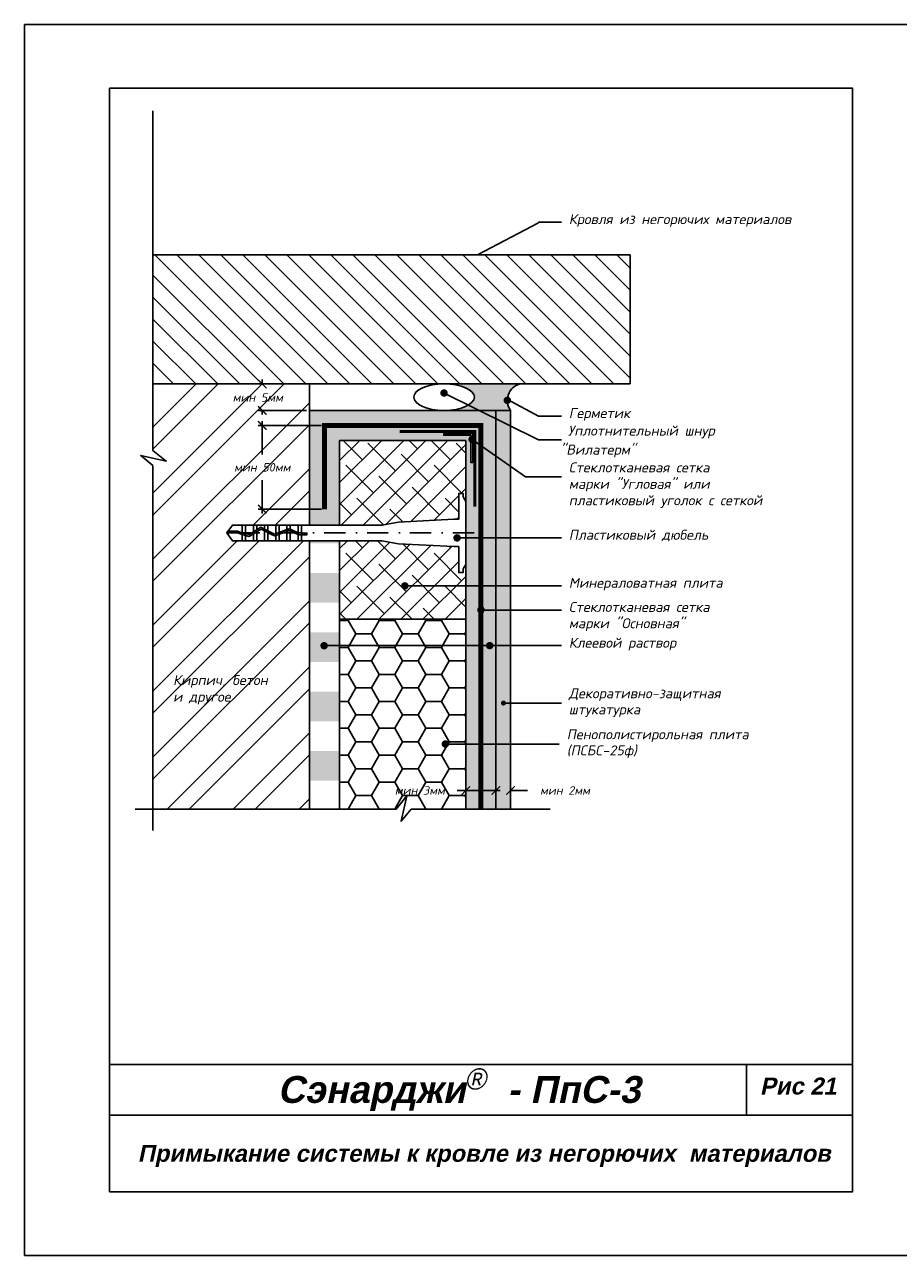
# Model space of a CAD drawing. Header units: inches. Extents: x 47 to 4151, y -1120 to 1902.
# Tile 45 of 93: x 47 to 253, y 949 to 1239. Entities that reach past the tile are written whole.
import ezdxf

# ---------------------------------------------------------------- set-up
doc = ezdxf.new("R2010")
doc.units = ezdxf.units.IN
doc.header["$LTSCALE"] = 10
doc.header["$MEASUREMENT"] = 0
doc.linetypes.add('DASHDOT', pattern=[1, 0.5, -0.25, 0, -0.25])
doc.linetypes.add('HIDDEN', pattern=[0.375, 0.25, -0.125])
doc.layers.add('dim', color=160, linetype='Continuous', lineweight=15)
doc.layers.add('Layer1', color=108, linetype='Continuous', lineweight=30)
for name, color, linetype in [('DUBEL', 142, 'Continuous'), ('hatch', 240, 'Continuous'), ('ndp', 242, 'Continuous'), ('ramka', 248, 'Continuous')]:
    doc.layers.add(name, color=color, linetype=linetype)
doc.layers.add('list', color=5, linetype='Continuous', plot=False)
doc.styles.add('ndp', font='ARIALBD.TTF', dxfattribs={"oblique": 12})
doc.styles.add('style2', font='romans.shx', dxfattribs={"oblique": 12})
doc.dimstyles.new('1', dxfattribs={"dimtxt": 2, "dimasz": 2, "dimexe": 1, "dimexo": 0.7, "dimgap": 2, "dimtad": 0, "dimtih": 1, "dimtoh": 1, "dimdec": 4, "dimzin": 0, "dimdsep": 46, "dimtxsty": 'style2', "dimblk": 'ARCHTICK', "dimcen": 1.5, "dimdle": 1, "dimadec": 0, "dimazin": 0, "dimtfac": 1, "dimtdec": 4, "dimtofl": 0, "dimtmove": 0, "dimatfit": 2, "dimldrblk": 'DOTSMALL', "dimfxl": 1, "dimtolj": 1, "dimtzin": 0, "dimarcsym": 0})

# ---------------------------------------------------------------- blocks, each defined once
blk = doc.blocks.new('_ArchTick')
at = {"layer": 'DUBEL', "color": 0, "const_width": 0.15}
blk.add_lwpolyline([(-0.5, -0.5), (0.5, 0.5)], dxfattribs=at)
blk = doc.blocks.new('*D32')
at = {"layer": 'Defpoints', "color": 0}
for p in [(157.8742425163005, 1060.201273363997), (161.3296974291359, 1060.318080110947), (161.3296974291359, 1058.44917770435)]:
    blk.add_point(p, dxfattribs=at)
at = {"layer": 'dim', "color": 0, "lineweight": -2}
for p, q in [((157.8742425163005, 1059.501273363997), (157.8742425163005, 1057.44917770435)), ((161.3296974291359, 1059.618080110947), (161.3296974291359, 1057.44917770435)), ((157.8742425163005, 1058.44917770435), (155.8742425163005, 1058.44917770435)), ((161.3296974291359, 1058.44917770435), (165.3296974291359, 1058.44917770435))]:
    blk.add_line(p, q, dxfattribs=at)
at = {"layer": 'dim', "color": 0, "lineweight": -2, "xscale": 2, "yscale": 2, "zscale": 2}
blk.add_blockref('_ArchTick', (157.8742425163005, 1058.44917770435), dxfattribs=at)
at = {"layer": 'dim', "color": 0, "lineweight": -2, "xscale": 2, "yscale": 2, "zscale": 2, "rotation": 180}
blk.add_blockref('_ArchTick', (161.3296974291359, 1058.44917770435), dxfattribs=at)
at = {"layer": 'dim', "color": 0, "insert": (174.1493181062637, 1058.44917770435), "char_height": 2, "attachment_point": 5, "style": 'style2'}
blk.add_mtext('\\A1;{\\fRomanS|b0|i0|c204|p2;мин 2мм}', dxfattribs=at)
blk = doc.blocks.new('_DotSmall')
at = {"layer": 'DUBEL', "color": 0, "const_width": 0.5}
blk.add_lwpolyline([(-0.0625, 0, 1), (0.0625, 0, 1)], format="xyb", close=True, dxfattribs=at)
blk = doc.blocks.new('*D33')
at = {"layer": 'Defpoints', "color": 0}
for p in [(150.7756416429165, 1059.617875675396), (157.8742425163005, 1060.201273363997), (150.7756416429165, 1058.44917770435)]:
    blk.add_point(p, dxfattribs=at)
at = {"layer": 'dim', "color": 0, "lineweight": -2}
for p, q in [((150.7756416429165, 1058.917875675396), (150.7756416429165, 1057.44917770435)), ((157.8742425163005, 1059.501273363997), (157.8742425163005, 1057.44917770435)), ((150.7756416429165, 1058.44917770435), (148.7756416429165, 1058.44917770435)), ((158.8742425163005, 1058.44917770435), (150.7756416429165, 1058.44917770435))]:
    blk.add_line(p, q, dxfattribs=at)
at = {"layer": 'dim', "color": 0, "lineweight": -2, "xscale": 2, "yscale": 2, "zscale": 2, "rotation": 180}
blk.add_blockref('_ArchTick', (150.7756416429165, 1058.44917770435), dxfattribs=at)
at = {"layer": 'dim', "color": 0, "lineweight": -2, "xscale": 2, "yscale": 2, "zscale": 2}
blk.add_blockref('_ArchTick', (157.8742425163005, 1058.44917770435), dxfattribs=at)
at = {"layer": 'dim', "color": 0, "insert": (139.9560209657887, 1058.44917770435), "char_height": 2, "attachment_point": 5, "style": 'style2'}
blk.add_mtext('\\A1;{\\fRomanS|b0|i0|c204|p2;мин 3мм}', dxfattribs=at)
blk = doc.blocks.new('*D34')
at = {"layer": 'Defpoints', "color": 0}
for p in [(117.5139242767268, 1144.453366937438), (102.8440754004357, 1124.725431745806), (117.5139242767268, 1124.725431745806)]:
    blk.add_point(p, dxfattribs=at)
at = {"layer": 'dim', "color": 0, "lineweight": -2}
for p, q in [((116.8139242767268, 1144.453366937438), (101.8440754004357, 1144.453366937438)), ((102.8440754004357, 1145.453366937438), (102.8440754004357, 1137.598597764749)), ((102.8440754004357, 1123.725431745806), (102.8440754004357, 1131.580200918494)), ((116.8139242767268, 1124.725431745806), (101.8440754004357, 1124.725431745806))]:
    blk.add_line(p, q, dxfattribs=at)
at = {"layer": 'dim', "color": 0, "lineweight": -2, "xscale": 2, "yscale": 2, "zscale": 2}
for p, rotation in [((102.8440754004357, 1144.453366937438), 90), ((102.8440754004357, 1124.725431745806), 270)]:
    blk.add_blockref('_ArchTick', p, dxfattribs=dict(at, rotation=rotation))
at = {"layer": 'dim', "color": 0, "insert": (102.8440754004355, 1134.589399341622), "char_height": 2, "attachment_point": 5, "style": 'style2'}
blk.add_mtext('\\A1;{\\fRomanS|b0|i0|c204|p2;мин 50мм}', dxfattribs=at)
blk = doc.blocks.new('*D35')
at = {"layer": 'Defpoints', "color": 0}
for p in [(102.8440754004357, 1154.244938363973), (114.0271238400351, 1154.244938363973), (113.9646238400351, 1148.002667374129)]:
    blk.add_point(p, dxfattribs=at)
at = {"layer": 'dim', "color": 0, "lineweight": -2}
for p, q in [((113.3271238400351, 1154.244938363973), (101.8440754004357, 1154.244938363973)), ((102.8440754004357, 1155.244938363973), (102.8440754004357, 1154.054064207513)), ((113.2646238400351, 1148.002667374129), (101.8440754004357, 1148.002667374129)), ((102.8440754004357, 1147.002667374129), (102.8440754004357, 1148.035667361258))]:
    blk.add_line(p, q, dxfattribs=at)
at = {"layer": 'dim', "color": 0, "lineweight": -2, "xscale": 2, "yscale": 2, "zscale": 2}
for p, rotation in [((102.8440754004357, 1154.244938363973), 90), ((102.8440754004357, 1148.002667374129), 270)]:
    blk.add_blockref('_ArchTick', p, dxfattribs=dict(at, rotation=rotation))
at = {"layer": 'dim', "color": 0, "insert": (101.7897584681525, 1151.044865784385), "char_height": 2, "attachment_point": 5, "style": 'style2'}
blk.add_mtext('\\A1;{\\fRomanS|b0|i0|c204|p2;мин 5мм}', dxfattribs=at)

msp = doc.modelspace()

# ---------------------------------------------------------------- hatches: boundary and pattern name
at = {"layer": 'hatch'}
h = msp.add_hatch(dxfattribs=at)
h.set_pattern_fill('ANSI31', color=256, scale=29.32749405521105, angle=90, style=0)
h.set_pattern_definition([(135, (-923.2182474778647, 1252.155361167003), (-2.592208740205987, -2.592208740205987), [])])
h.paths.add_polyline_path([(77.09903053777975, 1184.629403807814), (77.09903053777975, 1154.244938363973), (189.5184453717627, 1154.244938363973), (189.5184453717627, 1184.629403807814)])
h = msp.add_hatch(dxfattribs=at)
h.set_pattern_fill('ANSI32', color=256, scale=29.32749405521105, style=0)
h.set_pattern_definition([(45, (-210.5465238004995, 1587.409932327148), (-7.77662622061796, 7.776626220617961), []), (45, (-205.3621063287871, 1587.409932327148), (-7.77662622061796, 7.776626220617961), [])])
h.paths.add_polyline_path([(113.9646238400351, 1117.255190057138), (112.0581957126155, 1117.255190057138), (111.2789726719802, 1117.255190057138), (109.430970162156, 1117.255190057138), (108.6517471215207, 1117.255190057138), (106.8037446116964, 1117.255190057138), (106.0245215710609, 1117.255190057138), (104.1765190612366, 1117.255190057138), (103.3972960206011, 1117.255190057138), (101.5492935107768, 1117.255190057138), (100.7700704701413, 1117.255190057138), (98.92206796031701, 1117.255190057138), (98.14284491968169, 1117.255190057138), (95.81609419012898, 1117.255190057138), (94.47338758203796, 1119.11803831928), (94.75840672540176, 1119.51346902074), (95.81609419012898, 1120.980886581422), (98.14284491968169, 1120.980886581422), (100.7700704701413, 1120.980886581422), (101.5492935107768, 1120.980886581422), (103.3972960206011, 1120.980886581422), (104.1765190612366, 1120.980886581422), (106.8037446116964, 1120.980886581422), (108.6517471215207, 1120.980886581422), (111.2789726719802, 1120.980886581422), (112.0581957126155, 1120.980886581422), (113.9646238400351, 1120.980886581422), (113.9646238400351, 1154.244938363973), (77.09903053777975, 1154.244938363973), (77.09903053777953, 1138.52936821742), (80.21370417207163, 1136.074635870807), (77.09903053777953, 1136.755679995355), (77.09903053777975, 1054.062816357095), (113.9646238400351, 1054.062816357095)])
h.paths.add_polyline_path([(94.561248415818, 1136.098597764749), (111.1269023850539, 1136.098597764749), (111.1269023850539, 1133.080200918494), (94.561248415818, 1133.080200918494)], flags=24)
h.paths.add_polyline_path([(95.52445472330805, 1152.633001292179), (110.1636960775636, 1152.633001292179), (110.1636960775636, 1149.614604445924), (95.52445472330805, 1149.614604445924)], flags=24)
h.paths.add_polyline_path([(81.39121616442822, 1078.116448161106), (98.42909366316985, 1077.867098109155), (99.1771438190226, 1081.38639739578), (82.13926632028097, 1081.635747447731)], flags=24)
h.paths.add_polyline_path([(81.15414119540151, 1081.87862919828), (109.9788782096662, 1081.546162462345), (110.9762784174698, 1086.238561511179), (82.15154140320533, 1086.571028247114)], flags=24)
h = msp.add_hatch(color=256, dxfattribs=at)
edge = h.paths.add_edge_path()
edge.add_line((157.8742425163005, 1148.002667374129), (161.3296974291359, 1148.002667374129))
edge.add_arc((164.5845140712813, 1150.36063850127), 4.019186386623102, 104.8858960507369, 215.9216726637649, ccw=False)
edge.add_line((163.5520055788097, 1154.244938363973), (145.6577455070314, 1154.244938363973))
edge.add_ellipse((145.6577455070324, 1151.123802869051), major_axis=(-7.140105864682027, 0), ratio=0.4371273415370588, start_angle=90, end_angle=270, ccw=False)
edge.add_line((145.6577455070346, 1148.002667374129), (157.8742425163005, 1148.002667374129))
h = msp.add_hatch(dxfattribs=at)
h.set_pattern_fill('DOTS', color=256, scale=7, style=0)
h.set_pattern_definition([(0, (-684.0406125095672, 1252.155361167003), (0.21875, 0.4375), [0, -0.4375])])
h.paths.add_polyline_path([(154.3249420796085, 1144.453366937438), (117.5139242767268, 1144.453366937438), (117.5139242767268, 1124.725431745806), (121.0632247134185, 1124.725431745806), (121.0632247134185, 1140.904066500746), (150.7756416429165, 1140.904066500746), (150.7756416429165, 1113.749438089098), (150.7756416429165, 1054.062816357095), (154.3249420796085, 1054.062816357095)], flags=16)
h.paths.add_polyline_path([(152.7107823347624, 1141.16075681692, -0.3248751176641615), (152.4068778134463, 1140.742397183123), (152.4068778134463, 1135.696889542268), (151.9990687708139, 1135.696889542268), (151.9990687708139, 1140.814856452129, -0.2301352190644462), (151.8309575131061, 1141.16075681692, -0.2301352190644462), (151.9990687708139, 1141.506657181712), (151.9990687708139, 1142.127493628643), (145.5684646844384, 1142.127493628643), (145.5684646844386, 1142.535302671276), (152.406877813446, 1142.535302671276), (152.406877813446, 1141.579116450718, -0.3248751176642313)], flags=0)
h.paths.add_polyline_path([(157.8742425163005, 1148.002667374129), (113.9646238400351, 1148.002667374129), (113.9646238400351, 1124.725431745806), (117.5139242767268, 1124.725431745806), (117.5139242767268, 1144.453366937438), (154.3249420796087, 1144.453366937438), (154.3249420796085, 1054.062816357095), (157.8742425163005, 1054.062816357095)])
h = msp.add_hatch(dxfattribs=at)
h.set_pattern_fill('AR-CONC', color=256, scale=0.293274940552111, style=0)
h.set_pattern_definition([(49.99999999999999, (-444.8629775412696, 1252.155361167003), (2.103544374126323, -0.1840362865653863), [0.2199562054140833, -2.419518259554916]), (355, (-444.8629775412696, 1252.155361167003), (-0.406922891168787, 2.205991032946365), [0.1759649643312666, -1.935614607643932]), (100.4514, (-444.6876821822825, 1252.140024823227), (1.696623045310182, 2.021953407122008), [0.1869340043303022, -2.056274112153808]), (46.18420000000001, (-444.8629775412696, 1252.741911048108), (3.129950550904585, -0.4854257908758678), [0.3299343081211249, -3.629277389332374]), (96.6356, (-444.6021483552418, 1252.701458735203), (2.741131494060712, 2.85684360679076), [0.2804010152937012, -3.084410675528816]), (351.1842, (-444.8629775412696, 1252.741911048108), (2.741129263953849, 2.856845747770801), [0.2639474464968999, -2.903421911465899]), (21, (-444.5697026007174, 1252.595273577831), (1.750578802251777, -1.180780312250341), [0.2199562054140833, -2.419518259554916]), (326.0000000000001, (-444.5697026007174, 1252.595273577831), (0.7135828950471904, 2.126683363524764), [0.1759649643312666, -1.935614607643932]), (71.4514, (-444.4238210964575, 1252.496875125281), (2.464162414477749, 0.9459011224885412), [0.1869340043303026, -2.056274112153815]), (37.50000000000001, (-444.8629775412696, 1252.155361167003), (0.03566180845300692, 0.9762942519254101), [0, -1.912152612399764, 0, -1.964942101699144, 0, -1.942946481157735]), (7.499999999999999, (-444.8629775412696, 1252.155361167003), (0.7715170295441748, 1.156710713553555), [0, -1.120310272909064, 0, -1.868161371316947, 0, -0.7405192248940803]), (327.5, (-445.516980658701, 1252.155361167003), (1.565567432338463, -0.06614778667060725), [0, -0.7331873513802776, 0, -2.287544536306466, 0, -3.035395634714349]), (317.5, (-445.810255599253, 1252.155361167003), (1.710338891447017, 0.2935828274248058), [0, -0.9531435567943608, 0, -1.519164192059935, 0, -2.155570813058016])])
h.paths.add_polyline_path([(161.3296974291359, 1148.002667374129), (157.8742425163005, 1148.002667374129), (157.8742425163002, 1054.062816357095), (161.3296974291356, 1054.062816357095)])
h = msp.add_hatch(dxfattribs=at)
h.set_pattern_fill('ANSI38', color=256, scale=29.32749405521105, style=0)
h.set_pattern_definition([(45, (-210.5465238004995, 1587.409932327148), (-2.592208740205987, 2.592208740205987), []), (135, (-210.5465238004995, 1587.409932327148), (-7.77662622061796, 2.592208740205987), [9.164841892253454, -5.498905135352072])])
h.paths.add_polyline_path([(134.9324684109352, 1116.579633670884), (130.9698202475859, 1117.255190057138), (121.0632247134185, 1117.255190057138), (121.0632247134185, 1098.777910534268), (150.7756416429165, 1098.777910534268), (150.7756416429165, 1106.649849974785), (136.8663820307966, 1106.649849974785, -1), (135.9865572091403, 1106.649849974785, -1), (136.8663820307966, 1106.649849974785), (150.7756416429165, 1106.649849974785), (150.7756416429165, 1109.789623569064), (149.1250684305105, 1109.789623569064), (149.1250684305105, 1115.898288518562), (147.9889752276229, 1115.898288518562)])
h.paths.add_polyline_path([(147.9889752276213, 1122.337788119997), (149.1250684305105, 1122.337788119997), (149.1250684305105, 1128.446453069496), (150.7756416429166, 1128.446453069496), (150.7756416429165, 1140.904066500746), (121.0632247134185, 1140.904066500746), (121.0632247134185, 1124.725431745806), (121.0632247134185, 1120.980886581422), (130.9698202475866, 1120.980886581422), (134.9324684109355, 1121.656442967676)])
h = msp.add_hatch(dxfattribs=at)
h.set_pattern_fill('DOTS', color=256, scale=7, style=0)
h.set_pattern_definition([(0, (-210.5465238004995, 1587.409932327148), (0.21875, 0.4375), [0, -0.4375])])
h.paths.add_polyline_path([(121.0632247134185, 1124.725431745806), (113.9646238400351, 1124.725431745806), (113.9646238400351, 1120.980886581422), (121.0632247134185, 1120.980886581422)])
h.paths.add_polyline_path([(121.0632247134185, 1117.255190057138), (113.9646238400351, 1117.255190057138), (113.9646238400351, 1116.667813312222), (121.0632247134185, 1116.667813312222)])
h.paths.add_polyline_path([(121.0632247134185, 1109.680924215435), (113.9646238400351, 1109.680924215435), (113.9646238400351, 1102.694035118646), (121.0632247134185, 1102.694035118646)])
h.paths.add_polyline_path([(121.0632247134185, 1095.707146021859), (113.9646238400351, 1095.707146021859), (113.9646238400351, 1088.72025692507), (121.0632247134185, 1088.72025692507)])
h.paths.add_polyline_path([(121.0632247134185, 1081.733367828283), (113.9646238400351, 1081.733367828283), (113.9646238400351, 1074.746478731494), (121.0632247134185, 1074.746478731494)])
h.paths.add_polyline_path([(121.0632247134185, 1067.759589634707), (113.9646238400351, 1067.759589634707), (113.9646238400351, 1060.772700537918), (121.0632247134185, 1060.772700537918)])
h = msp.add_hatch(dxfattribs=at)
h.set_pattern_fill('HONEY', color=256, scale=29.32749405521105, style=0)
h.set_pattern_definition([(0, (-210.5465238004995, 1587.409932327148), (5.498905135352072, 3.174794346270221), [3.665936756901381, -7.331873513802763]), (120, (-210.5465238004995, 1587.409932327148), (-5.498905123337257, 3.174794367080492), [3.665936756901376, -7.331873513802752]), (59.99999999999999, (-210.5465238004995, 1587.409932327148), (1.201481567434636e-08, 6.349588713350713), [-7.331873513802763, 3.665936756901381])])
h.paths.add_polyline_path([(150.7756416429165, 1098.777910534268), (121.0632247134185, 1098.777910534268), (121.0632247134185, 1054.062816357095), (134.3976328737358, 1054.062816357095), (136.8523652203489, 1057.177489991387), (136.1713210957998, 1054.062816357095), (150.7756416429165, 1054.062816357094), (150.7756416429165, 1069.390562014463), (146.3907201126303, 1069.390562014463, -1), (145.5108952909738, 1069.390562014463, -1), (146.3907201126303, 1069.390562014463), (150.7756416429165, 1069.390562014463)])
h.paths.add_polyline_path([(133.6364002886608, 1059.958376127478), (148.2756416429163, 1059.958376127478), (148.2756416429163, 1056.939979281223), (133.6364002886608, 1056.939979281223)], flags=24)
at = {"layer": 'Layer1'}
msp.add_hatch(color=256, dxfattribs=at).paths.add_polyline_path([(152.4068778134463, 1135.696889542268), (151.9990687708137, 1135.696889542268), (151.9990687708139, 1142.127493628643), (145.5684646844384, 1142.127493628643), (145.5684646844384, 1142.535302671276), (152.4068778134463, 1142.535302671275)])

# ---------------------------------------------------------------- linework, layer by layer
at = {"layer": 'DUBEL', "linetype": 'DASHDOT'}
msp.add_line((152.7284391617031, 1119.11803831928), (92.15060878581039, 1119.11803831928), dxfattribs=at)
at = {"layer": 'DUBEL', "linetype": 'HIDDEN', "const_width": 1.173099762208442}
msp.add_lwpolyline([(117.5139242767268, 1124.725431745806), (117.5139242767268, 1144.453366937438), (154.3249420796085, 1144.453366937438), (154.3249420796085, 1054.062816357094)], dxfattribs=at)
at = {"layer": 'DUBEL'}
msp.add_lwpolyline([(147.9889752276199, 1122.337788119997), (149.1250684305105, 1122.337788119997), (149.1250684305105, 1128.446453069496), (150.1459318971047, 1128.446453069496), (150.1459318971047, 1127.60482348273), (150.7756416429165, 1126.562653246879), (150.7756416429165, 1111.67342339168), (150.1459318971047, 1110.63125315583), (150.1459318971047, 1109.789623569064), (149.1250684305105, 1109.789623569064), (149.1250684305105, 1115.898288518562), (147.9889752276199, 1115.898288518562), (134.9324684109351, 1116.579633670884), (130.969820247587, 1117.255190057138), (112.0581957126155, 1117.255190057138), (112.0581957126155, 1118.703158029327), (113.3485974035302, 1118.703158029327), (113.3485974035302, 1119.098588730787), (112.0581957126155, 1119.098588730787), (112.0581957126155, 1118.703158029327), (112.0581957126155, 1120.980886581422), (111.2789726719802, 1120.980886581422), (111.2789726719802, 1119.177738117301), (111.4555684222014, 1119.098588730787), (112.0581957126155, 1119.11803831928), (112.0581957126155, 1118.703158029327), (111.371005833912, 1118.703158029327), (111.2789726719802, 1118.744406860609), (111.2789726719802, 1117.255190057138), (112.0581957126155, 1117.255190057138), (109.430970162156, 1117.255190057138), (109.430970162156, 1119.572672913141), (111.2789726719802, 1118.744406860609), (109.1674250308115, 1119.690792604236), (108.6517471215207, 1119.501728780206), (108.6517471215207, 1117.255190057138), (109.430970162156, 1117.255190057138), (106.8037446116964, 1117.255190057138), (106.8037446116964, 1118.824192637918), (108.6517471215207, 1119.501728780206), (106.0245215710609, 1118.538504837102), (106.0245215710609, 1117.255190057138), (106.8037446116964, 1117.255190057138), (104.1765190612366, 1117.255190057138), (104.1765190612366, 1119.11803831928), (105.6998289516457, 1118.419462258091), (103.3972960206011, 1119.585619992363), (103.3972960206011, 1117.255190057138), (104.1765190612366, 1117.255190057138), (101.5492935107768, 1117.255190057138), (101.5492935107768, 1119.11803831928), (101.5492935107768, 1119.389962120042), (102.5541379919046, 1120.012651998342), (103.3972960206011, 1119.585619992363), (102.5541379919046, 1120.012651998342), (100.7700704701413, 1118.907087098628), (100.7700704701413, 1117.255190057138), (101.5492935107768, 1117.255190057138), (98.92206796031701, 1117.255190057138), (98.92206796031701, 1118.542266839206), (99.77472655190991, 1118.290284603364), (100.7700704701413, 1118.907087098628), (99.77472655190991, 1118.290284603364), (98.92206796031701, 1118.542266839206), (98.92206796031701, 1117.255190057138), (98.14284491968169, 1117.255190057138), (98.14284491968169, 1118.772547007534), (98.92206796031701, 1118.542266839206), (98.14284491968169, 1118.772547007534), (98.14284491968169, 1117.255190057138), (95.81609419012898, 1117.255190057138), (94.47338758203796, 1119.11803831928), (96.97376990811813, 1119.11803831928), (98.14284491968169, 1118.772547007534), (98.14284491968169, 1119.11803831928), (97.03097690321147, 1119.51346902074), (94.75840672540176, 1119.51346902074), (94.47338758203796, 1119.11803831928), (95.81609419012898, 1120.980886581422), (98.14284491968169, 1120.980886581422), (98.14284491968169, 1119.18488382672), (98.92206796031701, 1118.954603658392), (98.92206796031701, 1120.980886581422), (98.92206796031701, 1119.11803831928), (98.92206796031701, 1118.954603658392), (99.71696514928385, 1118.719691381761), (100.7700704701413, 1119.372287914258), (100.7700704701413, 1120.980886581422), (98.14284491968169, 1120.980886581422), (101.5492935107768, 1120.980886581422), (101.5492935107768, 1119.855162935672), (100.7700704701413, 1119.372287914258), (102.5346502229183, 1120.465776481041), (103.3972960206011, 1120.028874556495), (103.3972960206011, 1120.980886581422), (101.5492935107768, 1120.980886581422), (104.1765190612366, 1120.980886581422), (104.1765190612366, 1119.634223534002), (103.3972960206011, 1120.028874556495), (105.7251237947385, 1118.849905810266), (106.8037446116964, 1119.245362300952), (106.8037446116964, 1120.980886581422), (104.1765190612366, 1120.980886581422), (106.0245215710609, 1120.980886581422), (106.0245215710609, 1119.11803831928), (106.0245215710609, 1118.959674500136), (106.0245215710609, 1120.980886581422), (108.6517471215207, 1120.980886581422), (108.6517471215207, 1119.92289844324), (106.8037446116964, 1119.245362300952), (109.1823504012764, 1120.117434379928), (109.430970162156, 1120.006004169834), (109.430970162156, 1120.980886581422), (109.430970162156, 1120.006004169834), (111.2789726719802, 1119.177738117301), (111.2789726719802, 1120.980886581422), (108.6517471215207, 1120.980886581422), (112.0581957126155, 1120.980886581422), (130.969820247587, 1120.980886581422), (134.9324684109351, 1121.656442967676), (147.9889752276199, 1122.337788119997)], close=True, dxfattribs=at)
at = {"layer": 'hatch'}
for points in [[(77.09903053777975, 1218.60405566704), (77.09903053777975, 1138.529368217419), (80.21370417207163, 1136.074635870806), (74.21269188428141, 1137.386797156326), (77.09903053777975, 1135.01481574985), (77.09903053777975, 1048.985038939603)], [(72.92112456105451, 1054.062816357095), (134.3976328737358, 1054.062816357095), (136.8523652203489, 1057.177489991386), (135.5402039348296, 1051.176477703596), (137.9121853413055, 1054.062816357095), (170.6236343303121, 1054.062816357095)]]:
    msp.add_lwpolyline(points, dxfattribs=at)
at = {"layer": 'Layer1'}
for p, q in [((77.09903053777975, 1184.629403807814), (189.5184453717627, 1184.629403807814)), ((189.5184453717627, 1184.629403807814), (189.5184453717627, 1154.244938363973)), ((189.5184453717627, 1154.244938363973), (77.09903053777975, 1154.244938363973)), ((113.9646238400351, 1120.980886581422), (113.9646238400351, 1154.244938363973)), ((121.0632247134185, 1120.980886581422), (121.0632247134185, 1126.154106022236)), ((113.9646238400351, 1054.062816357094), (113.9646238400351, 1117.255190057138)), ((121.0632247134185, 1054.062816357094), (121.0632247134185, 1117.255190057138)), ((150.7756416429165, 1113.749438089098), (150.7756416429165, 1054.062816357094)), ((121.0632247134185, 1098.777910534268), (150.7756416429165, 1098.777910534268))]:
    msp.add_line(p, q, dxfattribs=at)
for points in [[(113.9646238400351, 1148.002667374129), (157.8742425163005, 1148.002667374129), (157.8742425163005, 1054.062816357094)], [(157.8742425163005, 1148.002667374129), (161.3296974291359, 1148.002667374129), (161.3296974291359, 1104.442465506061)], [(161.3296974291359, 1148.002667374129), (161.3296974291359, 1148.002667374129), (161.3296974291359, 1054.062816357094)], [(121.0632247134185, 1124.725431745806), (121.0632247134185, 1140.904066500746), (150.7756416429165, 1140.904066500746), (150.7756416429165, 1113.749438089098)]]:
    msp.add_lwpolyline(points, dxfattribs=at)
at = {"layer": 'Layer1', "linetype": 'HIDDEN'}
msp.add_lwpolyline([(135.1849925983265, 1143.039207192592, 0.75, 0.75, 0), (152.910782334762, 1143.039207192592, 0.75, 0.75, 0), (152.910782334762, 1125.313417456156, 0.75, 0.75, 0)], format="xyseb", dxfattribs=at)
at = {"layer": 'Layer1'}
msp.add_lwpolyline([(152.4068778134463, 1135.696889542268), (151.9990687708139, 1135.696889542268), (151.9990687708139, 1142.127493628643), (145.5684646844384, 1142.127493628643), (145.5684646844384, 1142.535302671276), (152.4068778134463, 1142.535302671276)], close=True, dxfattribs=at)
at = {"layer": 'Layer1', "const_width": 0.8798248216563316}
msp.add_lwpolyline([(151.8309575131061, 1141.16075681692, -1), (152.7107823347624, 1141.16075681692, -1)], format="xyb", close=True, dxfattribs=at)
at = {"layer": 'Layer1'}
msp.add_arc((164.5845140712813, 1150.36063850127), 4.019186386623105, 104.8858960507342, 215.9216726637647, dxfattribs=at)
at = {"layer": 'Layer1', "extrusion": (0, 0, -1)}
msp.add_ellipse((145.6577455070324, 1151.123802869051), major_axis=(-7.140105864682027, 0), ratio=0.4371273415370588, dxfattribs=at)
at = {"layer": 'list'}
msp.add_lwpolyline([(46.86631478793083, 948.9003582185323), (256.8663147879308, 948.9003582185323), (256.8663147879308, 1238.900358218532), (46.86631478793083, 1238.900358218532)], close=True, dxfattribs=at)
at = {"layer": 'ndp'}
for p, q in [((153.5336486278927, 1184.629403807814), (167.9315401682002, 1192.223788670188)), ((167.9315401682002, 1192.335755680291), (173.2848020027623, 1192.335755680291)), ((167.9315401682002, 1141.084169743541), (145.6577455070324, 1152.090210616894)), ((160.5690682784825, 1150.534000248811), (167.9315401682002, 1146.650553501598)), ((167.9315401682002, 1146.650553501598), (173.284802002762, 1146.650553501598)), ((164.8064264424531, 1132.311204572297), (152.2708699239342, 1141.16075681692)), ((167.9315401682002, 1141.084169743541), (173.284802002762, 1141.084169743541)), ((164.8064264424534, 1132.311204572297), (173.2848020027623, 1132.311204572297)), ((148.7207937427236, 1117.960558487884), (173.2848020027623, 1117.960558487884)), ((136.4112448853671, 1106.649849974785), (173.2848020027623, 1106.649849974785)), ((154.356742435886, 1100.967757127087), (173.2848020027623, 1100.967757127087)), ((117.4074500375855, 1092.627430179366), (173.2848020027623, 1092.627430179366)), ((159.649822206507, 1079.040774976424), (173.2848020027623, 1079.040774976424)), ((145.9508077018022, 1069.390562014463), (172.8044406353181, 1069.390562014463))]:
    msp.add_line(p, q, dxfattribs=at)
for points, const_width in [([(145.2178330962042, 1152.090210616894, -1), (146.0976579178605, 1152.090210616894, -1)], 0.8798248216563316), ([(160.1254152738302, 1150.36063850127, -1), (161.0052400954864, 1150.36063850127, -1)], 0.8798248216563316), ([(148.2808813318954, 1117.960558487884, -1), (149.1607061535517, 1117.960558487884, -1)], 0.8798248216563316), ([(135.9865572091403, 1106.649849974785, -1), (136.8663820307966, 1106.649849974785, -1)], 0.8798248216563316), ([(153.9168300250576, 1101.003808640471, -1), (154.7966548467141, 1101.003808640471, -1)], 0.8798248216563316), ([(116.9675376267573, 1092.55508273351, -1), (117.8473624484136, 1092.55508273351, -1)], 0.8798248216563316), ([(155.9663567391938, 1092.577510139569, -1), (156.8461815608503, 1092.577510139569, -1)], 0.8798248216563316), ([(159.3565472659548, 1079.040774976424, -1), (159.9430971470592, 1079.040774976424, -1)], 0.586549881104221), ([(145.5108952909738, 1069.390562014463, 1), (146.3907201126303, 1069.390562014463, 1)], 0.8798248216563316)]:
    msp.add_lwpolyline(points, format="xyb", close=True, dxfattribs=dict(at, const_width=const_width))
at = {"layer": 'ramka'}
for p, q in [((241.8663147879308, 993.9003582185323), (66.86631478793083, 993.9003582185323)), ((216.8663147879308, 993.9003582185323), (216.8663147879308, 981.9003582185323)), ((241.8663147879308, 981.9003582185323), (66.86631478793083, 981.9003582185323))]:
    msp.add_line(p, q, dxfattribs=at)
msp.add_lwpolyline([(66.86631478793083, 963.9003582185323), (241.8663147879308, 963.9003582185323), (241.8663147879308, 1223.900358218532), (66.86631478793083, 1223.900358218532)], close=True, dxfattribs=at)

# ---------------------------------------------------------------- texts
at = {"layer": 'ndp', "oblique": 12}
for s, height, style, p in [('Кровля из негорючих материалов', 2.346199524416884, 'style2', (175.0376350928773, 1191.8846392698)), ('Герметик', 2.346199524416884, 'style2', (175.0376350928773, 1146.199437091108)), ('Уплотнительный шнур', 2.346199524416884, 'style2', (174.8462080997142, 1142.061077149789)), (' "Вилатерм"', 2.346199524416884, 'style2', (171.4920385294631, 1137.585399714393)), ('Пластиковый дюбель', 2.346199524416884, 'style2', (175.0376350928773, 1117.509442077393)), ('Минераловатная плита', 2.346199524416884, 'style2', (175.0376350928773, 1106.198733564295)), ('Стеклотканевая сетка', 2.346199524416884, 'style2', (175.0376350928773, 1100.515769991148)), ('марки "Основная"', 2.346199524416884, 'style2', (175.0376350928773, 1096.673860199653)), ('Клеевой раствор', 2.346199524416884, 'style2', (175.0376350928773, 1092.078915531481)), ('Кирпич, бетон', 2.346199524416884, 'style2', (81.821779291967, 1083.27652884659)), ('Декоративно-защитная', 2.346199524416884, 'style2', (175.0376350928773, 1080.164780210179)), ('и другое', 2.346199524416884, 'style2', (81.821779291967, 1079.360389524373)), ('штукатурка', 2.346199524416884, 'style2', (175.0376350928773, 1076.366171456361)), ('Пенополистирольная плита', 2.346199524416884, 'style2', (174.5572737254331, 1070.514567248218)), ('(ПСБС-25ф)', 2.346199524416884, 'style2', (174.5572737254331, 1066.7159584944)), ('Сэнарджи    - ПпС-3', 6.33260053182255, 'ndp', (106.4429843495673, 984.8246958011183)), ('Рис 21', 4, 'ndp', (220.0696948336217, 986.8024095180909)), ('Примыкание системы к кровле из негорючих  материалов', 4, 'ndp', (73.50562197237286, 970.9436812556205))]:
    msp.add_text(s, height=height, dxfattribs=dict(at, style=style)).set_placement(p)
at = {"layer": 'ndp', "color": 6, "style": 'style2', "oblique": 12}
for s, p in [('Стеклотканевая сетка', (175.0376350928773, 1133.385596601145)), ('марки "Угловая" или', (175.0376350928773, 1129.51674463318)), ('пластиковый уголок с сеткой', (175.0376350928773, 1125.647892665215))]:
    msp.add_text(s, height=2.346199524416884, dxfattribs=at).set_placement(p)
at = {"layer": 'ndp', "insert": (150.5057874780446, 992.9637805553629), "char_height": 5, "attachment_point": 1, "style": 'style2'}
msp.add_mtext('{\\fCentury Gothic|b0|i0|c204|p32;®}', dxfattribs=at)

# ---------------------------------------------------------------- dimensions: what is measured, and where the dimension line sits
at = {"layer": 'dim'}
dim = msp.add_linear_dim(base=(102.8440754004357, 1154.244938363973), p1=(113.9646238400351, 1148.002667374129), p2=(114.0271238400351, 1154.244938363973), angle=90, text='{\\fRomanS|b0|i0|c204|p2;мин 5мм}', dimstyle='1', override={"dimtmove": 1}, dxfattribs=at)
dim.commit()
dim.dimension.update_dxf_attribs({"geometry": '*D35', "text_midpoint": (101.7897584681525, 1151.044865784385), "dimtype": 160})
dim = msp.add_linear_dim(base=(102.8440754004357, 1124.725431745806), p1=(117.5139242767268, 1144.453366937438), p2=(117.5139242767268, 1124.725431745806), angle=270, text='{\\fRomanS|b0|i0|c204|p2;мин 50мм}', dimstyle='1', dxfattribs=at)
dim.commit()
dim.dimension.update_dxf_attribs({"geometry": '*D34', "text_midpoint": (102.8440754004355, 1134.589399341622)})
for base, p2, text, picture, middle in [((150.7756416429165, 1058.44917770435), (150.7756416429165, 1059.617875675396), '{\\fRomanS|b0|i0|c204|p2;мин 3мм}', '*D33', (139.9560209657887, 1058.44917770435)), ((161.3296974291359, 1058.44917770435), (161.3296974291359, 1060.318080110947), '{\\fRomanS|b0|i0|c204|p2;мин 2мм}', '*D32', (174.1493181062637, 1058.44917770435))]:
    dim = msp.add_linear_dim(base=base, p1=(157.8742425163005, 1060.201273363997), p2=p2, text=text, dimstyle='1', dxfattribs=at)
    dim.commit()
    dim.dimension.update_dxf_attribs({"geometry": picture, "text_midpoint": middle})

doc.saveas('drawing.dxf')
